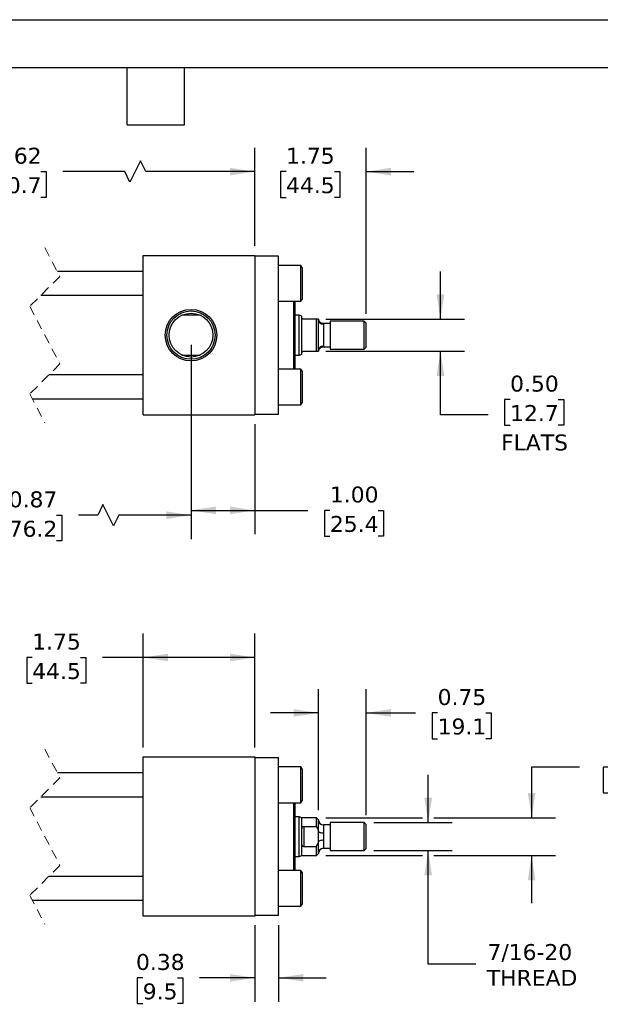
# Model space of a CAD drawing. Header units: inches. Extents: x 0 to 33, y 0 to 25.5.
# Tile 3 of 4: x 14.4 to 23.5, y 10 to 25.5. Entities that reach past the tile are written whole.
import ezdxf

# ---------------------------------------------------------------- set-up
doc = ezdxf.new("R2010")
doc.units = ezdxf.units.IN
doc.header["$LTSCALE"] = 3
doc.header["$MEASUREMENT"] = 0
doc.linetypes.add('SLD-Dashed', pattern=[0.075, 0.05, -0.025])
doc.linetypes.add('SLD-Solid', pattern=[0])
doc.layers.add('DIMENSIONS', color=140, linetype='SLD-Solid', lineweight=25)
doc.layers.add('TEXT', color=140, linetype='SLD-Solid', lineweight=25)
doc.styles.add('SLDTEXTSTYLE0', font='VERDANA.TTF')
doc.dimstyles.new('SLDDIMSTYLE0', dxfattribs={"dimtxt": 0.254883, "dimasz": 0.39, "dimexe": 0, "dimexo": 0.0625, "dimgap": 0.063721, "dimtad": 0, "dimtih": 1, "dimtoh": 1, "dimrnd": 1e-09, "dimzin": 4, "dimdsep": 46, "dimtxsty": 'SLDTEXTSTYLE0', "dimsah": 1, "dimcen": 0.09, "dimadec": 0, "dimazin": 1, "dimtfac": 1, "dimtofl": 0, "dimtmove": 0, "dimatfit": 3, "dimfxl": 0, "dimfrac": 2, "dimtolj": 1, "dimtzin": 12, "dimarcsym": 0})
doc.dimstyles.new('SLDDIMSTYLE1', dxfattribs={"dimtxt": 0.254883, "dimasz": 0.39, "dimexe": 0, "dimexo": 0.0625, "dimgap": 0.063721, "dimtad": 0, "dimtih": 1, "dimtoh": 1, "dimrnd": 1e-09, "dimzin": 12, "dimdsep": 46, "dimtxsty": 'SLDTEXTSTYLE0', "dimsah": 1, "dimcen": 0.09, "dimadec": 0, "dimazin": 3, "dimtfac": 1, "dimtofl": 0, "dimtmove": 0, "dimatfit": 3, "dimfxl": 0, "dimfrac": 2, "dimtolj": 1, "dimtzin": 12, "dimarcsym": 0})
doc.dimstyles.new('SLDDIMSTYLE2', dxfattribs={"dimtxt": 0.254883, "dimasz": 0.39, "dimexe": 0, "dimexo": 0.0625, "dimgap": 0.063721, "dimtad": 0, "dimtih": 1, "dimtoh": 1, "dimrnd": 1e-09, "dimdsep": 46, "dimtxsty": 'SLDTEXTSTYLE0', "dimsah": 1, "dimcen": 0.09, "dimadec": 0, "dimazin": 2, "dimtfac": 1, "dimtmove": 0, "dimatfit": 0, "dimfxl": 0, "dimfrac": 2, "dimtolj": 1, "dimtzin": 12, "dimarcsym": 0})
doc.dimstyles.new('SLDDIMSTYLE3', dxfattribs={"dimtxt": 0.254883, "dimasz": 0.39, "dimexe": 0, "dimexo": 0.0625, "dimgap": 0.063721, "dimtad": 0, "dimtih": 1, "dimtoh": 1, "dimrnd": 1e-09, "dimzin": 12, "dimdsep": 46, "dimtxsty": 'SLDTEXTSTYLE0', "dimsah": 1, "dimcen": 0.09, "dimadec": 0, "dimazin": 3, "dimtfac": 1, "dimtmove": 0, "dimatfit": 0, "dimfxl": 0, "dimfrac": 2, "dimtolj": 1, "dimtzin": 12, "dimarcsym": 0})
doc.dimstyles.new('SLDDIMSTYLE6', dxfattribs={"dimtxt": 0.254883, "dimasz": 0.39, "dimexe": 0, "dimexo": 0.0625, "dimgap": 0.063721, "dimtad": 0, "dimtih": 1, "dimtoh": 1, "dimrnd": 1e-09, "dimzin": 0, "dimdsep": 46, "dimtxsty": 'SLDTEXTSTYLE0', "dimsah": 1, "dimcen": 0.09, "dimadec": 0, "dimazin": 0, "dimtfac": 1, "dimtmove": 0, "dimatfit": 0, "dimfxl": 0, "dimfrac": 2, "dimtolj": 1, "dimtzin": 12, "dimarcsym": 0})

# ---------------------------------------------------------------- blocks, each defined once
blk = doc.blocks.new('_D_1')
at = {"layer": 'DIMENSIONS'}
for p, q in [((16.301, 14.075), (16.301, 15.862)), ((18.051, 14.075), (18.051, 15.862)), ((14.557, 15.487), (14.472, 15.487)), ((14.472, 15.487), (14.472, 15.082)), ((15.315, 15.487), (15.4, 15.487)), ((15.4, 15.487), (15.4, 15.082)), ((16.301, 15.487), (15.66, 15.487)), ((18.051, 15.487), (16.301, 15.487)), ((14.472, 15.082), (14.557, 15.082)), ((15.4, 15.082), (15.315, 15.082))]:
    blk.add_line(p, q, dxfattribs=at)
for points in [[(16.301, 15.487), (16.691, 15.427), (16.691, 15.547)], [(18.051, 15.487), (17.661, 15.547), (17.661, 15.427)]]:
    blk.add_solid(points, dxfattribs=at)
at = {"layer": 'DIMENSIONS', "char_height": 0.25, "attachment_point": 1, "style": 'SLDTEXTSTYLE0'}
for s, insert in [('1.75', (14.557, 15.862)), ('44.5', (14.557, 15.4))]:
    blk.add_mtext(s, dxfattribs=dict(at, insert=insert))
blk = doc.blocks.new('_D_2')
at = {"layer": 'DIMENSIONS'}
for p, q in [((19.051, 13.091), (19.051, 14.992)), ((19.801, 13.013), (19.801, 14.992)), ((19.051, 14.617), (18.301, 14.617)), ((19.801, 14.617), (20.579, 14.617)), ((20.924, 14.617), (20.838, 14.617)), ((20.838, 14.617), (20.838, 14.212)), ((21.681, 14.617), (21.767, 14.617)), ((21.767, 14.617), (21.767, 14.212)), ((20.838, 14.212), (20.924, 14.212)), ((21.767, 14.212), (21.681, 14.212))]:
    blk.add_line(p, q, dxfattribs=at)
for points in [[(19.051, 14.617), (18.661, 14.677), (18.661, 14.557)], [(19.801, 14.617), (20.191, 14.557), (20.191, 14.677)]]:
    blk.add_solid(points, dxfattribs=at)
at = {"layer": 'DIMENSIONS', "char_height": 0.25, "attachment_point": 1, "style": 'SLDTEXTSTYLE0'}
for s, insert in [('0.75', (20.924, 14.992)), ('19.1', (20.924, 14.529))]:
    blk.add_mtext(s, dxfattribs=dict(at, insert=insert))
blk = doc.blocks.new('_D_3')
at = {"layer": 'DIMENSIONS'}
for p, q in [((20.776, 12.894), (20.776, 13.644)), ((19.92, 12.894), (21.151, 12.894)), ((19.92, 12.457), (21.151, 12.457)), ((20.776, 10.67), (20.776, 12.457)), ((21.526, 10.67), (20.776, 10.67))]:
    blk.add_line(p, q, dxfattribs=at)
for points in [[(20.776, 12.894), (20.836, 13.284), (20.716, 13.284)], [(20.776, 12.457), (20.716, 12.067), (20.836, 12.067)]]:
    blk.add_solid(points, dxfattribs=at)
at = {"layer": 'DIMENSIONS', "char_height": 0.25, "attachment_point": 1, "style": 'SLDTEXTSTYLE0'}
for s, insert in [('7/16-20', (21.707, 10.988)), ('THREAD', (21.697, 10.583))]:
    blk.add_mtext(s, dxfattribs=dict(at, insert=insert))
blk = doc.blocks.new('_D_4')
at = {"layer": 'DIMENSIONS'}
for p, q in [((23.15, 13.766), (22.4, 13.766)), ((22.4, 13.766), (22.4, 12.972)), ((23.609, 13.766), (23.524, 13.766)), ((23.524, 13.766), (23.524, 13.361)), ((24.367, 13.766), (24.452, 13.766)), ((24.452, 13.766), (24.452, 13.361)), ((23.524, 13.361), (23.609, 13.361)), ((24.452, 13.361), (24.367, 13.361)), ((19.17, 12.972), (20.686, 12.972)), ((20.866, 12.972), (22.775, 12.972)), ((19.17, 12.379), (20.686, 12.379)), ((20.866, 12.379), (22.775, 12.379)), ((22.4, 12.379), (22.4, 11.629))]:
    blk.add_line(p, q, dxfattribs=at)
for points in [[(22.4, 12.972), (22.46, 13.362), (22.34, 13.362)], [(22.4, 12.379), (22.34, 11.989), (22.46, 11.989)]]:
    blk.add_solid(points, dxfattribs=at)
at = {"layer": 'DIMENSIONS', "char_height": 0.25, "attachment_point": 1, "style": 'SLDTEXTSTYLE0'}
for s, insert in [('0.59', (23.609, 14.141)), ('15.1', (23.609, 13.679))]:
    blk.add_mtext(s, dxfattribs=dict(at, insert=insert))
blk = doc.blocks.new('_D_5')
at = {"layer": 'DIMENSIONS'}
for p, q in [((18.051, 11.285), (18.051, 10.083)), ((18.426, 11.285), (18.426, 10.083)), ((16.293, 10.458), (16.207, 10.458)), ((16.207, 10.458), (16.207, 10.053)), ((16.838, 10.458), (16.924, 10.458)), ((16.924, 10.458), (16.924, 10.053)), ((18.051, 10.458), (17.183, 10.458)), ((18.426, 10.458), (19.176, 10.458)), ((16.207, 10.053), (16.293, 10.053)), ((16.924, 10.053), (16.838, 10.053))]:
    blk.add_line(p, q, dxfattribs=at)
for points in [[(18.051, 10.458), (17.661, 10.518), (17.661, 10.398)], [(18.426, 10.458), (18.816, 10.398), (18.816, 10.518)]]:
    blk.add_solid(points, dxfattribs=at)
at = {"layer": 'DIMENSIONS', "char_height": 0.25, "attachment_point": 1, "style": 'SLDTEXTSTYLE0'}
for s, insert in [('0.38', (16.187, 10.832)), ('9.5', (16.293, 10.37))]:
    blk.add_mtext(s, dxfattribs=dict(at, insert=insert))
blk = doc.blocks.new('_D_11')
at = {"layer": 'DIMENSIONS'}
for p, q in [((11.648, 20.398), (11.648, 17.346)), ((17.051, 20.398), (17.051, 17.346)), ((15.669, 17.887), (15.586, 17.721)), ((15.836, 17.554), (15.669, 17.887)), ((11.648, 17.721), (13.624, 17.721)), ((13.97, 17.721), (13.884, 17.721)), ((13.884, 17.721), (13.884, 17.316)), ((14.939, 17.721), (15.025, 17.721)), ((15.025, 17.721), (15.025, 17.316)), ((15.586, 17.721), (15.284, 17.721)), ((15.919, 17.721), (15.836, 17.554)), ((17.051, 17.721), (15.919, 17.721)), ((13.884, 17.316), (13.97, 17.316)), ((15.025, 17.316), (14.939, 17.316))]:
    blk.add_line(p, q, dxfattribs=at)
for points in [[(11.648, 17.721), (12.038, 17.661), (12.038, 17.781)], [(17.051, 17.721), (16.661, 17.781), (16.661, 17.661)]]:
    blk.add_solid(points, dxfattribs=at)
at = {"layer": 'DIMENSIONS', "char_height": 0.25, "attachment_point": 1, "style": 'SLDTEXTSTYLE0'}
for s, insert in [('10.87', (13.97, 18.095)), ('276.2', (13.97, 17.633))]:
    blk.add_mtext(s, dxfattribs=dict(at, insert=insert))
blk = doc.blocks.new('_D_12')
at = {"layer": 'DIMENSIONS'}
for p, q in [((17.051, 20.398), (17.051, 17.422)), ((18.051, 19.148), (18.051, 17.422)), ((17.051, 17.797), (18.051, 17.797)), ((18.051, 17.797), (18.886, 17.797)), ((19.232, 17.797), (19.146, 17.797)), ((19.146, 17.797), (19.146, 17.392)), ((19.989, 17.797), (20.075, 17.797)), ((20.075, 17.797), (20.075, 17.392)), ((19.146, 17.392), (19.232, 17.392)), ((20.075, 17.392), (19.989, 17.392))]:
    blk.add_line(p, q, dxfattribs=at)
for points in [[(17.051, 17.797), (17.441, 17.737), (17.441, 17.857)], [(18.051, 17.797), (17.661, 17.857), (17.661, 17.737)]]:
    blk.add_solid(points, dxfattribs=at)
at = {"layer": 'DIMENSIONS', "char_height": 0.25, "attachment_point": 1, "style": 'SLDTEXTSTYLE0'}
for s, insert in [('1.00', (19.232, 18.171)), ('25.4', (19.232, 17.709))]:
    blk.add_mtext(s, dxfattribs=dict(at, insert=insert))
blk = doc.blocks.new('_D_13')
at = {"layer": 'DIMENSIONS'}
for p, q in [((20.969, 20.798), (20.969, 21.548)), ((19.17, 20.798), (21.344, 20.798)), ((19.17, 20.298), (21.344, 20.298)), ((20.969, 19.299), (20.969, 20.298)), ((22.062, 19.538), (21.976, 19.538)), ((21.976, 19.538), (21.976, 19.133)), ((22.819, 19.538), (22.905, 19.538)), ((22.905, 19.538), (22.905, 19.133)), ((21.719, 19.299), (20.969, 19.299)), ((21.976, 19.133), (22.062, 19.133)), ((22.905, 19.133), (22.819, 19.133))]:
    blk.add_line(p, q, dxfattribs=at)
for points in [[(20.969, 20.798), (21.029, 21.188), (20.909, 21.188)], [(20.969, 20.298), (20.909, 19.908), (21.029, 19.908)]]:
    blk.add_solid(points, dxfattribs=at)
at = {"layer": 'DIMENSIONS', "char_height": 0.25, "attachment_point": 1, "style": 'SLDTEXTSTYLE0'}
for s, insert in [('0.50', (22.062, 19.912)), ('12.7', (22.062, 19.45)), ('FLATS', (21.921, 18.988))]:
    blk.add_mtext(s, dxfattribs=dict(at, insert=insert))
blk = doc.blocks.new('_D_15')
at = {"layer": 'DIMENSIONS'}
for p, q in [((10.898, 21.948), (10.898, 23.49)), ((18.051, 21.948), (18.051, 23.49)), ((16.26, 23.282), (16.093, 22.948)), ((16.343, 23.115), (16.26, 23.282)), ((10.898, 23.115), (13.377, 23.115)), ((13.723, 23.115), (13.637, 23.115)), ((13.637, 23.115), (13.637, 22.71)), ((14.692, 23.115), (14.778, 23.115)), ((14.778, 23.115), (14.778, 22.71)), ((16.01, 23.115), (15.038, 23.115)), ((16.093, 22.948), (16.01, 23.115)), ((18.051, 23.115), (16.343, 23.115)), ((13.637, 22.71), (13.723, 22.71)), ((14.778, 22.71), (14.692, 22.71))]:
    blk.add_line(p, q, dxfattribs=at)
for points in [[(10.898, 23.115), (11.288, 23.055), (11.288, 23.175)], [(18.051, 23.115), (17.661, 23.175), (17.661, 23.055)]]:
    blk.add_solid(points, dxfattribs=at)
at = {"layer": 'DIMENSIONS', "char_height": 0.25, "attachment_point": 1, "style": 'SLDTEXTSTYLE0'}
for s, insert in [('12.62', (13.723, 23.49)), ('320.7', (13.723, 23.027))]:
    blk.add_mtext(s, dxfattribs=dict(at, insert=insert))
blk = doc.blocks.new('_D_16')
at = {"layer": 'DIMENSIONS'}
for p, q in [((18.051, 21.948), (18.051, 23.49)), ((19.801, 20.885), (19.801, 23.49)), ((18.051, 23.115), (17.301, 23.115)), ((18.544, 23.115), (18.459, 23.115)), ((18.459, 23.115), (18.459, 22.71)), ((19.302, 23.115), (19.387, 23.115)), ((19.387, 23.115), (19.387, 22.71)), ((19.801, 23.115), (20.551, 23.115)), ((18.459, 22.71), (18.544, 22.71)), ((19.387, 22.71), (19.302, 22.71))]:
    blk.add_line(p, q, dxfattribs=at)
for points in [[(18.051, 23.115), (17.661, 23.175), (17.661, 23.055)], [(19.801, 23.115), (20.191, 23.055), (20.191, 23.175)]]:
    blk.add_solid(points, dxfattribs=at)
at = {"layer": 'DIMENSIONS', "char_height": 0.25, "attachment_point": 1, "style": 'SLDTEXTSTYLE0'}
for s, insert in [('1.75', (18.544, 23.49)), ('44.5', (18.544, 23.027))]:
    blk.add_mtext(s, dxfattribs=dict(at, insert=insert))

msp = doc.modelspace()

# ---------------------------------------------------------------- linework, layer by layer
at = {"color": 7, "linetype": 'SLD-Solid'}
msp.add_line((0, 25.5), (33, 25.5), dxfattribs=at)
at = {"color": 7, "linetype": 'SLD-Dashed', "lineweight": 18}
for p, q in [((14.756, 21.923), (14.992, 21.471)), ((14.992, 21.471), (14.52, 20.999)), ((14.52, 20.999), (14.992, 20.096)), ((14.992, 20.096), (14.52, 19.624)), ((14.52, 19.624), (14.756, 19.173)), ((14.756, 14.05), (14.992, 13.599)), ((14.992, 13.599), (14.52, 13.127)), ((14.52, 13.127), (14.992, 12.224)), ((14.992, 12.224), (14.52, 11.752)), ((14.52, 11.752), (14.756, 11.3))]:
    msp.add_line(p, q, dxfattribs=at)
for p, q in [((16.301, 21.798), (18.051, 21.798)), ((16.301, 19.298), (16.301, 21.798)), ((18.051, 21.798), (18.051, 19.298)), ((18.426, 21.788), (18.051, 21.788)), ((18.426, 19.308), (18.426, 21.788)), ((16.301, 21.548), (14.952, 21.548)), ((18.778, 21.641), (18.426, 21.641)), ((18.801, 21.601), (18.778, 21.641)), ((18.778, 21.079), (18.778, 21.641)), ((18.801, 21.36), (18.801, 21.601)), ((18.801, 21.119), (18.801, 21.36)), ((14.693, 21.173), (16.301, 21.173)), ((18.426, 21.079), (18.778, 21.079)), ((18.663, 21.079), (18.663, 20.548)), ((18.683, 21.079), (18.683, 20.548)), ((18.778, 21.079), (18.801, 21.119)), ((17.194, 20.86), (16.908, 20.86)), ((18.747, 20.86), (18.683, 20.86)), ((18.791, 20.844), (18.747, 20.86)), ((18.747, 20.235), (18.747, 20.86)), ((18.791, 20.829), (18.791, 20.844)), ((18.791, 20.266), (18.791, 20.829)), ((19.02, 20.798), (18.823, 20.798)), ((19.02, 20.298), (19.02, 20.798)), ((19.051, 20.798), (19.02, 20.798)), ((19.051, 20.298), (19.051, 20.798)), ((19.239, 20.731), (19.13, 20.731)), ((19.13, 20.731), (19.131, 20.722)), ((19.131, 20.722), (19.131, 20.374)), ((19.77, 20.766), (19.239, 20.766)), ((19.239, 20.766), (19.239, 20.329)), ((19.801, 20.735), (19.77, 20.766)), ((19.77, 20.329), (19.77, 20.766)), ((19.801, 20.36), (19.801, 20.735)), ((18.663, 20.548), (18.663, 20.016)), ((18.683, 20.548), (18.683, 20.016)), ((18.747, 20.235), (18.791, 20.251)), ((18.791, 20.251), (18.791, 20.266)), ((18.823, 20.298), (19.02, 20.298)), ((19.02, 20.298), (19.051, 20.298)), ((19.131, 20.374), (19.13, 20.364)), ((19.13, 20.364), (19.239, 20.364)), ((19.239, 20.329), (19.77, 20.329)), ((19.77, 20.329), (19.801, 20.36)), ((16.908, 20.235), (17.194, 20.235)), ((18.683, 20.235), (18.747, 20.235)), ((18.778, 20.016), (18.426, 20.016)), ((18.801, 19.976), (18.778, 20.016)), ((18.778, 19.454), (18.778, 20.016)), ((18.801, 19.494), (18.801, 19.976)), ((16.301, 19.923), (14.818, 19.923)), ((14.56, 19.548), (16.301, 19.548)), ((18.778, 19.454), (18.801, 19.494)), ((18.426, 19.454), (18.778, 19.454)), ((16.301, 19.298), (18.051, 19.298)), ((18.051, 19.308), (18.426, 19.308)), ((16.301, 13.925), (18.051, 13.925)), ((16.301, 11.425), (16.301, 13.925)), ((18.051, 13.925), (18.051, 11.425)), ((18.051, 13.915), (18.426, 13.915)), ((18.426, 11.435), (18.426, 13.915)), ((18.778, 13.769), (18.426, 13.769)), ((18.801, 13.729), (18.778, 13.769)), ((18.778, 13.207), (18.778, 13.769)), ((16.301, 13.675), (14.952, 13.675)), ((18.801, 13.488), (18.801, 13.729)), ((18.801, 13.247), (18.801, 13.488)), ((14.693, 13.3), (16.301, 13.3)), ((18.426, 13.207), (18.778, 13.207)), ((18.663, 13.207), (18.663, 12.144)), ((18.683, 13.207), (18.683, 12.144)), ((18.778, 13.207), (18.801, 13.247)), ((18.747, 12.988), (18.683, 12.988)), ((18.791, 12.972), (18.747, 12.988)), ((18.747, 12.675), (18.747, 12.988)), ((19.02, 12.972), (18.791, 12.972)), ((18.791, 12.769), (18.791, 12.972)), ((18.823, 12.835), (19.02, 12.835)), ((18.823, 12.835), (18.823, 12.516)), ((19.051, 12.941), (19.02, 12.972)), ((19.02, 12.835), (19.02, 12.972)), ((19.051, 12.764), (19.051, 12.941)), ((19.239, 12.859), (19.131, 12.859)), ((19.131, 12.859), (19.131, 12.733)), ((19.77, 12.894), (19.239, 12.894)), ((19.239, 12.894), (19.239, 12.675)), ((19.801, 12.863), (19.77, 12.894)), ((19.77, 12.675), (19.77, 12.894)), ((19.801, 12.675), (19.801, 12.863)), ((18.791, 12.582), (18.791, 12.769)), ((19.051, 12.759), (19.051, 12.764)), ((19.051, 12.592), (19.051, 12.759)), ((19.131, 12.733), (19.13, 12.675)), ((18.747, 12.363), (18.747, 12.675)), ((18.791, 12.379), (18.791, 12.582)), ((19.051, 12.587), (19.051, 12.592)), ((19.051, 12.41), (19.051, 12.587)), ((19.13, 12.675), (19.131, 12.618)), ((19.131, 12.618), (19.131, 12.492)), ((19.239, 12.675), (19.239, 12.457)), ((19.77, 12.457), (19.77, 12.675)), ((19.801, 12.488), (19.801, 12.675)), ((18.747, 12.363), (18.791, 12.379)), ((18.791, 12.379), (19.02, 12.379)), ((19.02, 12.516), (18.823, 12.516)), ((19.02, 12.379), (19.02, 12.516)), ((19.02, 12.379), (19.051, 12.41)), ((19.131, 12.492), (19.239, 12.492)), ((19.239, 12.457), (19.77, 12.457)), ((19.77, 12.457), (19.801, 12.488)), ((18.683, 12.363), (18.747, 12.363)), ((18.778, 12.144), (18.426, 12.144)), ((18.801, 12.104), (18.778, 12.144)), ((18.778, 11.582), (18.778, 12.144)), ((18.801, 11.622), (18.801, 12.104)), ((16.301, 12.05), (14.818, 12.05)), ((14.56, 11.675), (16.301, 11.675)), ((18.778, 11.582), (18.801, 11.622)), ((18.426, 11.582), (18.778, 11.582)), ((18.051, 11.425), (16.301, 11.425)), ((18.426, 11.435), (18.051, 11.435))]:
    msp.add_line(p, q)
at = {"flags": 128}
for points in [[(19.051, 12.759), (19.053, 12.754), (19.058, 12.749), (19.065, 12.745), (19.075, 12.741), (19.087, 12.738), (19.101, 12.735), (19.116, 12.734), (19.131, 12.733)], [(19.131, 12.618), (19.116, 12.617), (19.101, 12.616), (19.087, 12.613), (19.075, 12.61), (19.065, 12.606), (19.058, 12.602), (19.053, 12.597), (19.051, 12.592)]]:
    msp.add_lwpolyline(points, dxfattribs=at)
for radius in [0.405, 0.379, 0.344]:
    msp.add_circle((17.051, 20.548), radius)
for centre, radius, start, end in [((19.129, 20.8), 0.078, 181.5457, 271.4661), ((19.129, 20.296), 0.078, 88.5339, 178.4543), ((19.131, 12.939), 0.08, 180.0004, 269.9995), ((19.131, 12.412), 0.08, 90.0005, 179.9996)]:
    msp.add_arc(centre, radius, start, end)
for points, knots in [([(18.823, 20.798), (18.821, 20.798), (18.817, 20.798), (18.811, 20.8), (18.804, 20.803), (18.796, 20.811), (18.792, 20.82), (18.792, 20.827), (18.791, 20.829)], [0, 0, 0, 0, 0.120222, 0.231208, 0.387439, 0.594348, 0.887259, 1, 1, 1, 1]), ([(19.13, 20.731), (19.121, 20.732), (19.103, 20.734), (19.078, 20.749), (19.059, 20.771), (19.054, 20.789), (19.051, 20.798)], [0, 0, 0, 0, 0.242174, 0.500003, 0.75783, 1, 1, 1, 1]), ([(18.791, 20.266), (18.792, 20.272), (18.793, 20.279), (18.799, 20.288), (18.805, 20.293), (18.812, 20.296), (18.818, 20.297), (18.821, 20.298), (18.823, 20.298)], [0, 0, 0, 0, 0.312819, 0.457347, 0.636992, 0.767835, 0.921354, 1, 1, 1, 1]), ([(19.051, 20.298), (19.054, 20.306), (19.059, 20.325), (19.078, 20.347), (19.103, 20.361), (19.121, 20.363), (19.13, 20.364)], [0, 0, 0, 0, 0.24217, 0.499997, 0.757826, 1, 1, 1, 1]), ([(18.791, 12.769), (18.792, 12.782), (18.792, 12.798), (18.799, 12.817), (18.804, 12.826), (18.811, 12.832), (18.817, 12.835), (18.821, 12.835), (18.823, 12.835)], [0, 0, 0, 0, 0.457913, 0.608216, 0.759931, 0.853173, 0.95157, 1, 1, 1, 1]), ([(19.02, 12.835), (19.026, 12.823), (19.038, 12.801), (19.047, 12.776), (19.051, 12.764)], [0, 0, 0, 0, 0.498355, 1, 1, 1, 1]), ([(18.823, 12.516), (18.821, 12.516), (18.817, 12.517), (18.81, 12.52), (18.803, 12.526), (18.795, 12.542), (18.792, 12.562), (18.792, 12.577), (18.791, 12.582)], [0, 0, 0, 0, 0.074355, 0.146351, 0.259051, 0.442594, 0.810371, 1, 1, 1, 1]), ([(19.02, 12.516), (19.026, 12.528), (19.038, 12.55), (19.047, 12.575), (19.051, 12.587)], [0, 0, 0, 0, 0.498355, 1, 1, 1, 1])]:
    msp.add_open_spline(points, degree=3, knots=knots)
at = {"layer": 'TEXT'}
for p, q in [((0.75, 24.75), (32.25, 24.75)), ((16.05, 23.85), (16.05, 24.75)), ((16.95, 23.85), (16.95, 24.75)), ((16.05, 23.85), (16.95, 23.85))]:
    msp.add_line(p, q, dxfattribs=at)

# ---------------------------------------------------------------- dimensions: what is measured, and where the dimension line sits
at = {"layer": 'DIMENSIONS'}
for base, p1, p2, text, picture, middle in [((18.051, 23.115), (10.898, 21.798), (18.051, 21.798), '12.62', '_D_15', (14.208, 23.115)), ((17.051, 17.721), (11.648, 20.548), (17.051, 20.548), '10.87', '_D_11', (14.454, 17.721))]:
    dim = msp.add_linear_dim(base=base, p1=p1, p2=p2, text=text, dimstyle='SLDDIMSTYLE1', dxfattribs=at)
    dim.commit()
    dim.dimension.update_dxf_attribs({"geometry": picture, "text_midpoint": middle, "dimtype": 160})
for base, p1, p2, dimstyle, picture, middle in [((19.801, 23.115), (18.051, 21.798), (19.801, 20.735), 'SLDDIMSTYLE3', '_D_16', (18.923, 23.115)), ((18.051, 17.797), (17.051, 20.548), (18.051, 19.298), 'SLDDIMSTYLE0', '_D_12', (19.61, 17.797)), ((18.051, 15.487), (16.301, 13.925), (18.051, 13.925), 'SLDDIMSTYLE1', '_D_1', (14.936, 15.487)), ((19.051, 14.617), (19.801, 12.863), (19.051, 12.941), 'SLDDIMSTYLE2', '_D_2', (21.303, 14.617)), ((18.051179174, 10.457879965), (18.426179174, 11.435498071), (18.051179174, 11.435498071), 'SLDDIMSTYLE2', '_D_5', (16.565428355, 10.457879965))]:
    dim = msp.add_linear_dim(base=base, p1=p1, p2=p2, dimstyle=dimstyle, dxfattribs=at)
    dim.commit()
    dim.dimension.update_dxf_attribs({"geometry": picture, "text_midpoint": middle, "dimtype": 160})
for base, p1, p2, text, dimstyle, picture, middle in [((20.969, 20.798), (19.02, 20.298), (19.02, 20.798), '<>\\PFLATS', 'SLDDIMSTYLE6', '_D_13', (20.969, 19.299)), ((20.776, 12.457), (19.77, 12.894), (19.77, 12.457), '7/16-20\\PTHREAD', 'SLDDIMSTYLE3', '_D_3', (20.776, 10.67))]:
    dim = msp.add_linear_dim(base=base, p1=p1, p2=p2, angle=90, text=text, dimstyle=dimstyle, dxfattribs=at)
    dim.commit()
    dim.dimension.update_dxf_attribs({"geometry": picture, "text_midpoint": middle, "dimtype": 160})
dim = msp.add_linear_dim(base=(22.4, 12.379), p1=(19.02, 12.972), p2=(19.02, 12.379), angle=90, dimstyle='SLDDIMSTYLE2', dxfattribs=at)
dim.commit()
dim.dimension.update_dxf_attribs({"geometry": '_D_4', "text_midpoint": (22.4, 13.766), "dimtype": 160})

doc.saveas('drawing.dxf')
